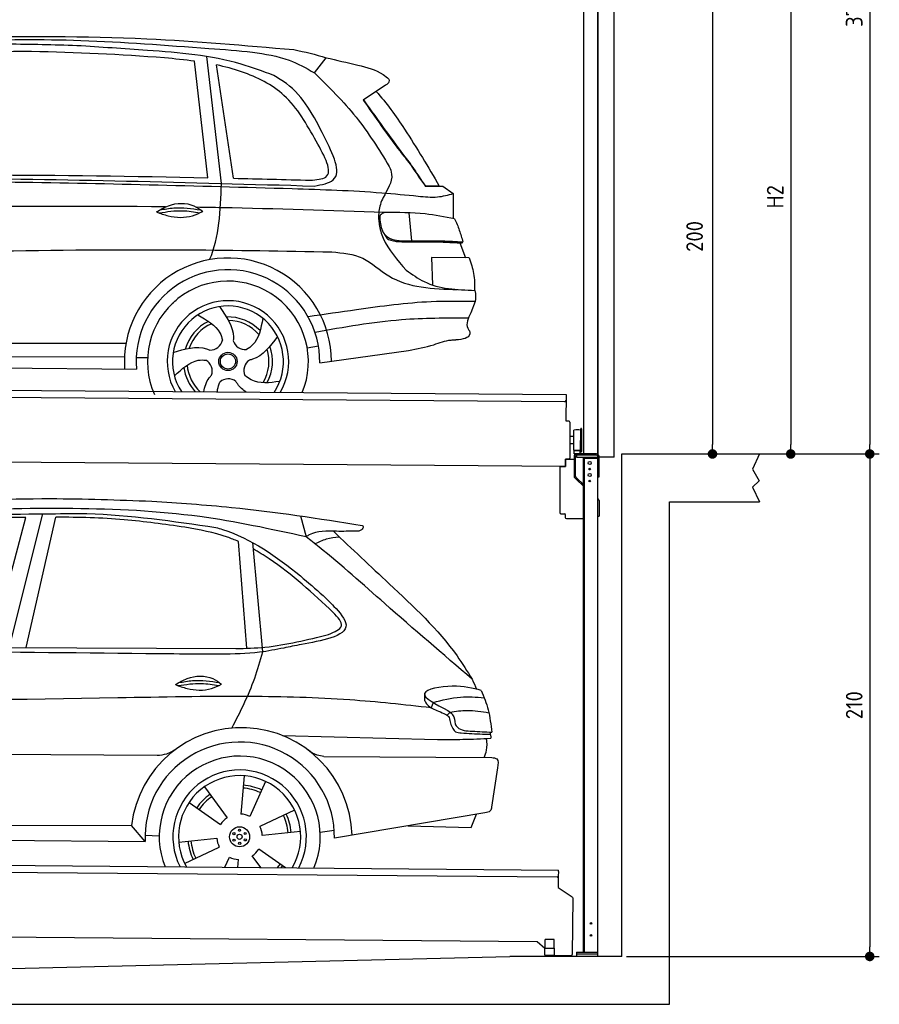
# Model space of a CAD drawing. Header units: millimetres. Extents: x -411 to 6777, y 0 to 6777.
# Tile 5 of 6: x 3183 to 6777, y 0 to 4115. Entities that reach past the tile are written whole.
import ezdxf

# ---------------------------------------------------------------- set-up
doc = ezdxf.new("R2010")
doc.units = ezdxf.units.MM
doc.layers.add('4', color=3, linetype='Continuous')
for name, color, linetype, lineweight in [('AM_0', 7, 'Continuous', 50), ('car', 10, 'Continuous', 25), ('Gebäude', 7, 'Continuous', 25), ('Plattform', 7, 'Continuous', 25), ('Ständer vorne', 7, 'Continuous', 25), ('Tor', 200, 'Continuous', 25)]:
    doc.layers.add(name, color=color, linetype=linetype, lineweight=lineweight)
doc.styles.get("Standard").update_dxf_attribs({"font": 'ISOCP.SHX'})
doc.dimstyles.new('GEN-ISO', dxfattribs={"dimscale": 20, "dimtxt": 3.5, "dimasz": 2, "dimexe": 2, "dimexo": 1, "dimgap": 1.5, "dimtad": 1, "dimdec": 1, "dimlfac": 0.1, "dimdsep": 46, "dimtxsty": 'STANDARD', "dimblk": 'PUNKT', "dimcen": 2, "dimclrd": 256, "dimclre": 256, "dimclrt": 2, "dimadec": 0, "dimazin": 0, "dimtp": 0.1, "dimtm": 0.1, "dimtfac": 0.71, "dimtdec": 1, "dimtmove": 2, "dimatfit": 3, "dimldrblk": 'PUNKT', "dimfxl": 2, "dimtolj": 1, "dimarcsym": 0})

# ---------------------------------------------------------------- blocks, each defined once
blk = doc.blocks.new('PUNKT')
at = {"layer": '4', "color": 0, "linetype": 'ByBlock'}
blk.add_line((-0.5, 0), (-1, 0), dxfattribs=at)
at = {"layer": '4', "color": 0, "linetype": 'ByBlock', "const_width": 0.5}
blk.add_lwpolyline([(-0.25, 0, 1), (0.25, 0, 1)], format="xyb", close=True, dxfattribs=at)
blk = doc.blocks.new('*D68')
at = {"layer": '4', "lineweight": -2, "transparency": 16777216}
for p, q in [((5720, 6000.6), (6776.9, 6000.6)), ((6736.9, 5960.6), (6736.9, 2340)), ((6195.4, 2300), (6776.9, 2300))]:
    blk.add_line(p, q, dxfattribs=at)
at = {"layer": 'Defpoints', "color": 0, "transparency": 16777216}
for p in [(5700, 6000.6), (6175.4, 2300), (6736.9, 2300)]:
    blk.add_point(p, dxfattribs=at)
at = {"layer": '4', "lineweight": -2, "transparency": 16777216, "xscale": 40, "yscale": 40, "zscale": 40}
for p, rotation in [((6736.9, 6000.6), 90), ((6736.9, 2300), 270)]:
    blk.add_blockref('PUNKT', p, dxfattribs=dict(at, rotation=rotation))
at = {"layer": '4', "color": 2, "transparency": 16777216, "insert": (6671.9, 4150.3), "char_height": 70, "attachment_point": 5, "rotation": 90}
blk.add_mtext('370', dxfattribs=at)
blk = doc.blocks.new('*D69')
at = {"layer": '4', "lineweight": -2, "transparency": 16777216}
for p, q in [((6295.4, 2300), (6776.9, 2300)), ((6736.9, 2260), (6736.9, 240)), ((5720, 200), (6776.9, 200))]:
    blk.add_line(p, q, dxfattribs=at)
at = {"layer": 'Defpoints', "color": 0, "transparency": 16777216}
for p in [(6275.4, 2300), (5700, 200), (6736.9, 200)]:
    blk.add_point(p, dxfattribs=at)
at = {"layer": '4', "lineweight": -2, "transparency": 16777216, "xscale": 40, "yscale": 40, "zscale": 40}
for p, rotation in [((6736.9, 2300), 90), ((6736.9, 200), 270)]:
    blk.add_blockref('PUNKT', p, dxfattribs=dict(at, rotation=rotation))
at = {"layer": '4', "color": 2, "transparency": 16777216, "insert": (6671.9, 1250), "char_height": 70, "attachment_point": 5, "rotation": 90}
blk.add_mtext('210', dxfattribs=at)
blk = doc.blocks.new('*D70')
at = {"layer": '4', "lineweight": -2, "transparency": 16777216}
for p, q in [((5920, 4450), (6446.5, 4450)), ((6406.5, 4410), (6406.5, 2340)), ((6295.4, 2300), (6446.5, 2300))]:
    blk.add_line(p, q, dxfattribs=at)
at = {"layer": 'Defpoints', "color": 0, "transparency": 16777216}
for p in [(5900, 4450), (6275.4, 2300), (6406.5, 2300)]:
    blk.add_point(p, dxfattribs=at)
at = {"layer": '4', "lineweight": -2, "transparency": 16777216, "xscale": 40, "yscale": 40, "zscale": 40}
for p, rotation in [((6406.5, 4450), 90), ((6406.5, 2300), 270)]:
    blk.add_blockref('PUNKT', p, dxfattribs=dict(at, rotation=rotation))
at = {"layer": '4', "color": 2, "transparency": 16777216, "insert": (6341.5, 3375), "char_height": 70, "attachment_point": 5, "rotation": 90}
blk.add_mtext('H2', dxfattribs=at)
blk = doc.blocks.new('*D72')
at = {"layer": '4', "lineweight": -2, "transparency": 16777216}
for p, q in [((5457.5, 4300), (6119.3, 4300)), ((6079.3, 4260), (6079.3, 2340)), ((6099.3, 2300), (6119.3, 2300))]:
    blk.add_line(p, q, dxfattribs=at)
at = {"layer": 'Defpoints', "color": 0, "transparency": 16777216}
for p in [(5437.5, 4300), (6079.3, 2300), (6079.3, 2300)]:
    blk.add_point(p, dxfattribs=at)
at = {"layer": '4', "lineweight": -2, "transparency": 16777216, "xscale": 40, "yscale": 40, "zscale": 40}
for p, rotation in [((6079.3, 4300), 90), ((6079.3, 2300), 270)]:
    blk.add_blockref('PUNKT', p, dxfattribs=dict(at, rotation=rotation))
at = {"layer": '4', "color": 2, "transparency": 16777216, "insert": (6004.7, 3209.2), "char_height": 70, "attachment_point": 5, "rotation": 90}
blk.add_mtext('200', dxfattribs=at)
blk = doc.blocks.new('UG Plattfrom Gl550')
at = {"layer": 'Plattform'}
for p, q in [((498.3, 603.8), (5435.1, 560.7)), ((5429.8, 530.7), (503, 573.7)), ((5434.9, 535.7), (5434.5, 488.2)), ((5435, 554.7), (5434.9, 535.7)), ((5435, 554.7), (5435.1, 560.7)), ((5434.5, 488.2), (5492.9, 448.7)), ((5495.1, 444.5), (5493, 208.2)), ((5347, 261.5), (621.4, 302.7)), ((5378.7, 233.7), (5347, 261.5)), ((5379.7, 235.2), (5380.1, 271.2)), ((5418.1, 270.8), (5380.1, 271.2)), ((5417.7, 234.8), (5418.1, 270.8)), ((5378.5, 205.2), (5378.7, 235.2)), ((5378.7, 235.2), (5418.7, 234.8)), ((5418.5, 204.8), (5418.7, 234.8)), ((5378.5, 205.2), (5418.5, 204.8)), ((5488, 203.2), (5414.8, 203.9))]:
    blk.add_line(p, q, dxfattribs=at)
for centre, radius, start, end in [((5429.9, 535.7), 5, 269.5, 359.5), ((5490.1, 444.5), 5, 359.5, 55.9134), ((5425.8, 243.8), 12, 227.6897, 228.0904), ((5488, 208.2), 5, 269.5, 359.5), ((5414.9, 208.9), 5, 232.6301, 269.5)]:
    blk.add_arc(centre, radius, start, end, dxfattribs=at)
blk = doc.blocks.new('Palette EG Gl550')
at = {"layer": 'Plattform'}
for p, q in [((429.5, 2587), (5467.3, 2548)), ((5462.1, 2518), (434.2, 2557)), ((5467.3, 2548), (5466.5, 2438)), ((5466.5, 2438), (5478.5, 2437.9)), ((5483.4, 2432.8), (5482.7, 2342.8)), ((5499.6, 2315.6), (5500.2, 2399.8)), ((5527.5, 2310.5), (5528.3, 2404.5)), ((5532.3, 2404.5), (5531.5, 2310.5)), ((5501.1, 2372.8), (5484.1, 2373)), ((5482.7, 2342.8), (5482.3, 2282.9)), ((5499.8, 2342.7), (5482.7, 2342.8)), ((5525.9, 2315), (5500.9, 2315)), ((5500.9, 2300), (5500.9, 2315)), ((5512.9, 2315), (5500.9, 2315)), ((5500.9, 2300), (5500.9, 2315)), ((5525.9, 2300), (5525.9, 2315)), ((5525.9, 2300), (5525.9, 2315)), ((5465, 2248), (341.7, 2287.7)), ((5465.2, 2278), (5465, 2248)), ((5465.2, 2278), (5477.2, 2277.9)), ((5477.2, 2277.9), (5465.2, 2278)), ((5500.9, 2300), (5525.9, 2300)), ((5525.9, 2300), (5500.9, 2300))]:
    blk.add_line(p, q, dxfattribs=at)
for centre, radius, start, end in [((5462.1, 2523), 5, 268.5823, 358.5607), ((5478.4, 2432.9), 5, 359.556, 89.556), ((5500.6, 2399.8), 0.4, 91.7323, 179.3444), ((5511.7, 2073.6), 326.8, 87.1739, 91.9438), ((5527.8, 2400.4), 0.4, 266.9623, 359.3444), ((5530.3, 2404.5), 2, 359.3444, 179.3444), ((5500, 2315.6), 0.4, 179.3444, 266.9565), ((5519.7, 3199.4), 884.4, 268.7196, 270.4008), ((5491.8, 3403.4), 1088.9, 271.795, 271.861), ((5527.2, 2314.6), 0.4, 359.556, 91.938), ((5529.5, 2310.5), 2, 179.3444, 359.3444), ((5477.3, 2282.9), 5, 269.556, 359.556)]:
    blk.add_arc(centre, radius, start, end, dxfattribs=at)
blk = doc.blocks.new('Car_UG')
at = {"layer": 'car'}
for p, q in [((3049.2, 1522.4), (3188.4, 2067.2)), ((3119.4, 1502.8), (3258.9, 2083.2)), ((3195.1, 1523.2), (3313.9, 2069.2)), ((4335.9, 2084.9), (4360.6, 1997.9)), ((4117.6, 1529.9), (4077.5, 1975.5)), ((4183.9, 1515.6), (4137.4, 1971.2)), ((2018.2, 1516.7), (4071.9, 1528)), ((4898.3, 1310.6), (4890.6, 1288.6)), ((4969.6, 1271), (4957.5, 1258.2)), ((4270.6, 1166.3), (4917.8, 1157)), ((1740.1, 1072.2), (3746.7, 1078.5)), ((4444, 1080.7), (5146, 1082.9)), ((5170.6, 1040), (5147.6, 876.4)), ((4111.2, 996.4), (4099.2, 836.6)), ((3946.4, 949.2), (4041.9, 820.4)), ((4200.6, 974.2), (4136.9, 827.1)), ((3882.4, 882.9), (4014.8, 792.6)), ((4324, 855.1), (4179.5, 785.6)), ((5119.5, 852.3), (4491.4, 739.8)), ((5062.9, 790.2), (5084.5, 846)), ((1832.9, 770.4), (3642.9, 784.6)), ((3701, 717.8), (3642.9, 784.6)), ((4799.7, 795), (5062.9, 790.2)), ((3700.2, 744), (3759.2, 742.7)), ((4349.4, 766.5), (4190.1, 748.2)), ((4431.8, 763.6), (4490.2, 772.9)), ((1770.2, 716.1), (3701, 717.8)), ((3840.9, 716.5), (4000.2, 734.8)), ((3866.3, 628), (4010.8, 697.5)), ((4184.6, 613.8), (4148.4, 662.6)), ((4287.7, 613.9), (4175.5, 690.5)), ((4035.1, 613.6), (4053.4, 655.9)), ((4088.6, 613.6), (4091.1, 646.4))]:
    blk.add_line(p, q, dxfattribs=at)
for centre, radius in [((4095.2, 741.5), 41.9), ((4071.2, 754.5), 4.46), ((4095.1, 741.5), 10.7), ((4094.4, 768.7), 4.46), ((4118.3, 755.7), 4.46), ((4072, 727.3), 4.46), ((4095.9, 714.3), 4.46), ((4119, 728.6), 4.46)]:
    blk.add_circle(centre, radius, dxfattribs=at)
for centre, radius, start, end in [((4102.8, 735.3), 462.5, 2.1852, 173.8782), ((4095.8, 741.9), 395.6, 359.6869, 183.4999), ((4095.8, 741.9), 336.7, 337.6776, 202.4775), ((4095.2, 741.5), 279.1, 332.8088, 207.3462), ((4095.2, 741.5), 255.4, 330.0358, 210.1193), ((4095.2, 741.5), 216.3, 65.4485, 86.5251), ((4095.2, 741.5), 216.3, 125.4485, 146.5251), ((4095.1, 741.5), 204, 125.3726, 146.5671), ((4095.1, 741.5), 204, 65.3726, 86.5671), ((4095.2, 741.5), 95.2, 64.034, 87.5844), ((4095.1, 741.5), 204, 5.3726, 26.5671), ((4095.1, 741.5), 216.3, 5.4485, 26.5251), ((4095.2, 741.5), 95.2, 124.034, 147.5844), ((4095.1, 741.5), 95.2, 4.034, 27.5844), ((4095.1, 741.5), 216.3, 185.4485, 206.5251), ((4095.1, 741.5), 204, 185.3726, 206.5671), ((4095.1, 741.5), 95.2, 184.034, 207.5844), ((4095.1, 741.5), 95.2, 304.034, 327.5844), ((4095.1, 741.5), 95.2, 244.034, 267.5844), ((4095.1, 741.5), 204, 321.2555, 326.5671), ((4095.1, 741.5), 216.3, 323.8482, 326.5251)]:
    blk.add_arc(centre, radius, start, end, dxfattribs=at)
for points, knots in [([(2673.6, 2101.7), (2688.3, 2103.8), (2892.1, 2133.3), (3240, 2153.3), (3572.3, 2144.1), (3713.5, 2140.2)], [0, 0, 0, 0, 44.363443, 617.827051, 1041.677324, 1041.677324, 1041.677324, 1041.677324]), ([(3713.5, 2140.2), (3824.9, 2134), (4119.8, 2117.7), (4412.2, 2074.8), (4594.1, 2048)], [0, 0, 0, 0, 334.596694, 885.796742, 885.796742, 885.796742, 885.796742]), ([(4360.6, 1997.9), (4212.5, 2028.4), (3890.5, 2094.7), (3371.9, 2112.1), (2931.5, 2097.6), (2671.4, 2060.7), (2598.4, 2050.4)], [0, 0, 0, 0, 452.969864, 984.660554, 1551.463157, 1772.575196, 1772.575196, 1772.575196, 1772.575196]), ([(3188.4, 2067.2), (3174.9, 2066.9), (3075.5, 2064.8), (2904.7, 2061.4), (2749, 2038.7), (2678.4, 2028.4)], [666.326512, 666.326512, 666.326512, 666.326512, 706.624571, 964.215873, 1178.205668, 1178.205668, 1178.205668, 1178.205668]), ([(2694.7, 2041.5), (2699.6, 2042.3), (2889.8, 2073.3), (3138.1, 2082), (3380.2, 2085), (3434.7, 2085.7)], [0, 0, 0, 0, 14.958905, 578.066478, 741.647169, 741.647169, 741.647169, 741.647169]), ([(3853, 2032.7), (3768.5, 2043.9), (3589.5, 2067.6), (3409.2, 2070), (3313.9, 2069.2)], [0, 0, 0, 0, 255.50817, 540.950796, 540.950796, 540.950796, 540.950796]), ([(3434.7, 2085.7), (3437.6, 2085.6), (3621.2, 2082.5), (3803.6, 2057.8), (3983, 2033.5)], [0, 0, 0, 0, 8.707457, 550.797583, 550.797583, 550.797583, 550.797583]), ([(4077.5, 1975.5), (4062.4, 1982), (3990.2, 2009.7), (3913.4, 2022.6), (3853, 2032.7)], [496.692868, 496.692868, 496.692868, 496.692868, 546.059875, 728.869941, 728.869941, 728.869941, 728.869941]), ([(3983, 2033.5), (3992.1, 2030.8), (4122.8, 1993.1), (4274.9, 1889.8), (4402.4, 1780.6), (4434, 1753.4)], [0, 0, 0, 0, 28.300877, 407.953602, 533.273686, 533.273686, 533.273686, 533.273686]), ([(4567.3, 2023.6), (4540.9, 2022.8), (4476.9, 2020.7), (4400.8, 2025.5), (4365, 2000.8), (4360.6, 1997.9)], [0, 0, 0, 0, 80.522652, 194.664465, 210.337598, 210.337598, 210.337598, 210.337598]), ([(4474.2, 2022.3), (4552.5, 1949.8), (4731.7, 1783.9), (4944.6, 1591.7), (5039.9, 1442.6), (5060.7, 1410)], [0, 0, 0, 0, 320.576675, 734.270248, 850.262502, 850.262502, 850.262502, 850.262502]), ([(4594.1, 2048), (4595.8, 2046.4), (4601.5, 2041.3), (4590, 2023.4), (4576.1, 2023.5), (4567.3, 2023.6)], [0, 0, 0, 0, 6.503563, 21.332115, 46.748977, 46.748977, 46.748977, 46.748977]), ([(5060.7, 1410), (4937.4, 1513.5), (4721.5, 1694.6), (4492.8, 1896.3), (4378.8, 1983.9), (4360.6, 1997.9)], [0, 0, 0, 0, 483.056147, 845.367922, 914.230443, 914.230443, 914.230443, 914.230443]), ([(4397.3, 1969.6), (4413.3, 1977.2), (4445.4, 1992.5), (4480.7, 1997.3), (4498.4, 1999.8)], [0, 0, 0, 0, 52.794285, 106.128892, 106.128892, 106.128892, 106.128892]), ([(4477.3, 1683.1), (4391, 1761.8), (4285.5, 1857.9), (4162.9, 1932.5), (4140.1, 1944.9)], [0, 0, 0, 0, 349.622047, 427.224064, 427.224064, 427.224064, 427.224064]), ([(4434, 1753.4), (4448.8, 1739.2), (4484.5, 1704.7), (4586.9, 1590.1), (4379.5, 1555.8), (4295.1, 1537.1), (4272.3, 1532)], [0, 0, 0, 0, 64.508303, 155.959603, 359.557587, 434.696523, 434.696523, 434.696523, 434.696523]), ([(4458.1, 1590.9), (4483.4, 1601.3), (4534.4, 1622.3), (4496.5, 1662.7), (4477.3, 1683.1)], [0, 0, 0, 0, 64.897781, 131.027998, 131.027998, 131.027998, 131.027998]), ([(4071.9, 1528), (4112.5, 1529.5), (4243.4, 1534.4), (4370.4, 1567.8), (4458.1, 1590.9)], [0, 0, 0, 0, 121.545303, 392.179354, 392.179354, 392.179354, 392.179354]), ([(4272.3, 1532), (4238.6, 1525.2), (4151.2, 1507.4), (3996.6, 1502.9), (3876.9, 1502.8), (3811.9, 1502.7)], [0, 0, 0, 0, 103.03135, 267.243941, 462.405232, 462.405232, 462.405232, 462.405232]), ([(4058.7, 1195.7), (4092.8, 1264.2), (4144, 1367.4), (4173.9, 1478.4), (4183.9, 1515.6)], [0, 0, 0, 0, 228.776239, 344.156953, 344.156953, 344.156953, 344.156953]), ([(3820.1, 1374.7), (3836.1, 1384.5), (3882.2, 1412.9), (3960.6, 1416.3), (4001.7, 1386.9), (4013.7, 1378.2)], [0, 0, 0, 0, 56.386158, 162.852709, 206.792536, 206.792536, 206.792536, 206.792536]), ([(3820.1, 1374.7), (3836.1, 1368.8), (3884.3, 1351.8), (3955.1, 1349.6), (3999.8, 1371.4), (4013.7, 1378.2)], [5.208578, 5.208578, 5.208578, 5.208578, 44.198582, 121.455021, 156.55166, 156.55166, 156.55166, 156.55166]), ([(3831.8, 1370.5), (3864.2, 1375.9), (3920.8, 1385.4), (3977.2, 1376.6), (4001.3, 1372.3)], [0, 0, 0, 0, 73.878693, 129.282646, 129.282646, 129.282646, 129.282646]), ([(3833.7, 1383), (3853.2, 1386.9), (3909.6, 1397.4), (3966.9, 1390.2), (4004.3, 1384.9)], [7.57653, 7.57653, 7.57653, 7.57653, 52.544532, 137.659237, 137.659237, 137.659237, 137.659237]), ([(5099.2, 1362.9), (5063.2, 1372.1), (4992.3, 1390.4), (4805.8, 1355.3), (4908.8, 1303.6), (4960.9, 1277.5)], [0, 0, 0, 0, 123.107987, 242.156921, 363.520645, 363.520645, 363.520645, 363.520645]), ([(5099.2, 1362.9), (5110.2, 1336.4), (5133.4, 1280.6), (5140.7, 1220.6), (5144.6, 1189)], [0, 0, 0, 0, 85.533017, 180.427109, 180.427109, 180.427109, 180.427109]), ([(4890.6, 1288.6), (4777.2, 1299.9), (4524.7, 1325.1), (4086.9, 1331.2), (2954.4, 1298.1), (1961.1, 1279.8), (1151.4, 1264.8)], [0, 0, 0, 0, 341.879851, 760.963773, 1312.001547, 3741.308129, 3741.308129, 3741.308129, 3741.308129]), ([(4862.9, 1319.5), (4865.2, 1314.5), (4874.7, 1293.5), (4909.3, 1280.6), (4934.5, 1269.4), (4944.4, 1265)], [0, 0, 0, 0, 16.389871, 67.796127, 100.528992, 100.528992, 100.528992, 100.528992]), ([(4898.3, 1310.6), (4936.2, 1321), (5006.1, 1340.2), (5078.4, 1335.2), (5111.5, 1332.8)], [0, 0, 0, 0, 116.874908, 215.743745, 215.743745, 215.743745, 215.743745]), ([(4960.9, 1277.5), (4968.3, 1272.2), (4986.9, 1258.9), (4989.7, 1235.6), (4991.3, 1221.5)], [0, 0, 0, 0, 26.318616, 66.284673, 66.284673, 66.284673, 66.284673]), ([(4969.6, 1271), (4993.5, 1274.9), (5047.4, 1283.8), (5101.5, 1275.3), (5131.6, 1270.6)], [0, 0, 0, 0, 72.240439, 162.98683, 162.98683, 162.98683, 162.98683]), ([(4944.4, 1265), (4951.5, 1261.9), (4966.4, 1255.3), (4968.7, 1239.1), (4969.9, 1230.6)], [0, 0, 0, 0, 21.842303, 45.682515, 45.682515, 45.682515, 45.682515]), ([(4969.9, 1230.6), (4971.3, 1226.9), (4976.6, 1212.2), (4987.9, 1187), (5008.8, 1185.3), (5017.3, 1184.6)], [0, 0, 0, 0, 11.944086, 47.503692, 71.615823, 71.615823, 71.615823, 71.615823]), ([(4991.3, 1221.5), (4994.4, 1216.8), (5009.2, 1193.9), (5071.6, 1192.8), (5118.3, 1190.3), (5144.6, 1189)], [0, 0, 0, 0, 16.485849, 80.052138, 161.961551, 161.961551, 161.961551, 161.961551]), ([(4917.8, 1157), (4953.4, 1157.1), (5028, 1157.2), (5102.4, 1161.4), (5141.4, 1163.6)], [0, 0, 0, 0, 106.769841, 223.734473, 223.734473, 223.734473, 223.734473]), ([(5017.3, 1184.6), (5047, 1183.3), (5087.6, 1181.6), (5128.2, 1180.5), (5139.1, 1180.2)], [0, 0, 0, 0, 89.235627, 121.835134, 121.835134, 121.835134, 121.835134]), ([(5113.8, 1082.8), (5117.8, 1092.8), (5128.1, 1118.3), (5125.3, 1145.8), (5123.5, 1162.6)], [0, 0, 0, 0, 32.021295, 81.392264, 81.392264, 81.392264, 81.392264]), ([(3746.7, 1078.5), (3760.6, 1080), (3792.1, 1083.3), (3818.5, 1101.2), (3833.3, 1111.2)], [0, 0, 0, 0, 41.31295, 93.783848, 93.783848, 93.783848, 93.783848]), ([(4444, 1080.7), (4434.2, 1081.8), (4410.6, 1084.4), (4390.9, 1098), (4379.4, 1105.9)], [0, 0, 0, 0, 29.123879, 70.238093, 70.238093, 70.238093, 70.238093]), ([(5146, 1082.9), (5154, 1082.2), (5176.2, 1080.2), (5172.8, 1055.8), (5170.6, 1040)], [0, 0, 0, 0, 21.151799, 59.232385, 59.232385, 59.232385, 59.232385]), ([(5147.6, 876.4), (5146.4, 870.2), (5143.5, 855.6), (5128.3, 853.5), (5119.5, 852.3)], [0, 0, 0, 0, 17.391955, 40.853649, 40.853649, 40.853649, 40.853649])]:
    blk.add_open_spline(points, degree=3, knots=knots, dxfattribs=at)
for points in [[(3811.9, 1502.7), (3190.9, 1502.8), (2569.9, 1502.9), (1948.9, 1503)], [(5060.7, 1410), (5067, 1396), (5073.2, 1382), (5079.3, 1367.9)], [(4862.1, 1344.7), (4862.4, 1336.3), (4862.6, 1327.9), (4862.9, 1319.5)], [(5137.6, 1189.4), (5139.1, 1180.8), (5140.3, 1172.2), (5141.4, 1163.6)]]:
    blk.add_open_spline(points, degree=3, dxfattribs=at)
blk = doc.blocks.new('Car_EG')
at = {"layer": 'car'}
for p, q in [((3999.8, 3462), (3934.3, 3991.9)), ((3942.6, 3485.3), (3883.6, 3971.9)), ((4049.9, 3483.7), (3975.3, 3956.9)), ((4384.7, 3927.1), (4433.5, 3990.6)), ((4682.5, 3878.1), (4589.5, 3814.8)), ((4852.1, 3457.4), (4910.5, 3457.7)), ((4855, 3458.2), (4890, 3458.3)), ((4890, 3458.3), (4910.1, 3458.3)), ((4910.5, 3457.7), (4925, 3458.1)), ((4925, 3458.1), (4969.4, 3427.2)), ((4969.4, 3427.2), (4969.4, 3323.1)), ((4783.5, 3345.1), (4795.8, 3228.1)), ((4998.4, 3221.3), (5022.8, 3158.4)), ((5037.6, 3158.3), (4879.8, 3159.6)), ((4879.8, 3159.6), (4885.1, 3044.3)), ((5064.2, 2976.3), (5046.1, 2928.9)), ((1740.5, 2779.3), (3605.8, 2790.6)), ((4363.7, 2777.2), (4410.5, 2786.1)), ((4416.7, 2715.6), (4787.5, 2770.1)), ((1741.7, 2725.9), (3599.8, 2733.6)), ((3648.9, 2732.1), (3696.6, 2731.5)), ((1693, 2686), (3650.2, 2682.3))]:
    blk.add_line(p, q, dxfattribs=at)
for radius in [38.2, 31.6]:
    blk.add_circle((4032.7, 2718), radius, dxfattribs=at)
for centre, radius, start, end in [((4032.7, 2717.4), 433.1, 0.713, 184.6115), ((4032.7, 2717.4), 384, 359.7282, 185.2384), ((4032.7, 2717.4), 336.4, 337.7995, 204.4935), ((4032.7, 2718), 254, 329.8221, 210.1779), ((4032.7, 2718), 231.9, 326.5904, 213.4096), ((4032.7, 2718), 186.2, 116.2626, 164.3912), ((4032.7, 2718), 186.2, 44.2633, 92.4011), ((4032.7, 2718), 171.5, 41.5902, 89.736), ((4032.7, 2718), 171.5, 113.5905, 161.7257), ((3957.6, 2817.5), 52.3, 268.6722, 348.431), ((4104.1, 2820.1), 52.3, 196.6722, 276.431), ((4032.7, 2718), 171.5, 329.577, 17.7302), ((4032.7, 2718), 186.2, 332.2513, 20.3964), ((3914.9, 2677.3), 52.3, 340.6722, 60.431), ((4151.9, 2681.6), 52.3, 124.6722, 204.431), ((4032.7, 2718), 186.2, 188.2502, 223.2875), ((4032.7, 2718), 171.5, 185.5775, 228.1156), ((4035, 2593.3), 52.3, 52.6722, 132.431)]:
    blk.add_arc(centre, radius, start, end, dxfattribs=at)
for points, knots in [([(2900.7, 4066.6), (3161.9, 4070.3), (3628.3, 4076.8), (4093.2, 4039.6), (4297.8, 4023.3)], [0, 0, 0, 0, 783.131876, 1398.451598, 1398.451598, 1398.451598, 1398.451598]), ([(3391.1, 4032.7), (3294.5, 4035.1), (3064.1, 4040.8), (2759.8, 4021.2), (2552.3, 4005.9), (2478.2, 4000.4)], [0, 0, 0, 0, 289.925788, 691.034976, 914.075582, 914.075582, 914.075582, 914.075582]), ([(2526.1, 4023.5), (2656.1, 4033.3), (2949.1, 4055.4), (3422.1, 4061.7), (3824, 4033.3), (4067.8, 4017.8), (4125.5, 4011)], [0, 0, 0, 0, 391.04113, 881.651907, 1416.366113, 1602.404452, 1602.404452, 1602.404452, 1602.404452]), ([(3883.6, 3971.9), (3841.9, 3977.3), (3614.6, 3997.6), (3386.9, 4003), (3201.3, 4007.3)], [637.56261, 637.56261, 637.56261, 637.56261, 763.549902, 1320.810124, 1320.810124, 1320.810124, 1320.810124]), ([(4214.9, 3914.6), (4169.6, 3931.3), (4000.1, 3993.8), (3718.7, 4014.5), (3489.1, 4027.3), (3391.1, 4032.7)], [0, 0, 0, 0, 144.38685, 540.679923, 835.691207, 835.691207, 835.691207, 835.691207]), ([(4125.5, 4011), (4177.8, 4003.9), (4269.5, 3991.4), (4350, 3946.5), (4384.7, 3927.1)], [0, 0, 0, 0, 156.409573, 274.497028, 274.497028, 274.497028, 274.497028]), ([(4394.4, 3641.5), (4355, 3710.9), (4281.5, 3840.5), (4111.5, 3923.5), (4010.6, 3949.6), (3975.3, 3956.9)], [0, 0, 0, 0, 233.684399, 436.644927, 544.706034, 544.706034, 544.706034, 544.706034]), ([(4433.5, 3990.6), (4477.2, 3980.7), (4557.4, 3962.6), (4651.8, 3941.1), (4688.3, 3909.7), (4696.1, 3903)], [0, 0, 0, 0, 135.791183, 248.765766, 279.520552, 279.520552, 279.520552, 279.520552]), ([(4427.7, 3661.6), (4384.2, 3745.2), (4330.6, 3848.2), (4233.2, 3904.1), (4214.9, 3914.6)], [0, 0, 0, 0, 271.559773, 334.41549, 334.41549, 334.41549, 334.41549]), ([(4384.7, 3927.1), (4445.9, 3868.1), (4567.1, 3751.3), (4656.6, 3608.9), (4700.9, 3538.4)], [0, 0, 0, 0, 254.089873, 502.76226, 502.76226, 502.76226, 502.76226]), ([(4696.1, 3903), (4696.9, 3899.2), (4698.9, 3888.4), (4689, 3882.1), (4682.5, 3878.1)], [0, 0, 0, 0, 10.855432, 30.979101, 30.979101, 30.979101, 30.979101]), ([(4643.4, 3851.5), (4687.4, 3803.9), (4783, 3670.3), (4864.1, 3536.7), (4910.5, 3457.7)], [395.653943, 395.653943, 395.653943, 395.653943, 587.122502, 864.540302, 864.540302, 864.540302, 864.540302]), ([(4589.5, 3814.8), (4640.4, 3743.2), (4704.5, 3653.1), (4773.6, 3566.8), (4787.8, 3549)], [0, 0, 0, 0, 263.425265, 331.664547, 331.664547, 331.664547, 331.664547]), ([(4591, 3815.8), (4622.7, 3772), (4680.2, 3692.4), (4739.2, 3614), (4765.7, 3578.8)], [0, 0, 0, 0, 162.25725, 294.477825, 294.477825, 294.477825, 294.477825]), ([(4370.7, 3478.3), (4396.3, 3480.3), (4482.3, 3486.9), (4430.6, 3577.8), (4394.4, 3641.5)], [0, 0, 0, 0, 66.110822, 221.440769, 221.440769, 221.440769, 221.440769]), ([(4388.1, 3454.1), (4419.3, 3460.1), (4520.1, 3479.5), (4465.4, 3587.2), (4427.7, 3661.6)], [0, 0, 0, 0, 83.009931, 268.207531, 268.207531, 268.207531, 268.207531]), ([(4765.7, 3578.8), (4773.3, 3570), (4783.5, 3558.2), (4792.1, 3545.3), (4794.2, 3542)], [0, 0, 0, 0, 34.815048, 46.557672, 46.557672, 46.557672, 46.557672]), ([(4787.8, 3549), (4798.4, 3533.3), (4819.3, 3502.4), (4841.2, 3472.2), (4852.1, 3457.4)], [0, 0, 0, 0, 56.812879, 111.923736, 111.923736, 111.923736, 111.923736]), ([(4700.9, 3538.4), (4705.3, 3527.5), (4722.9, 3483.5), (4678.8, 3421.7), (4656.9, 3359.9), (4657.9, 3328.7), (4658.2, 3317.6)], [0, 0, 0, 0, 34.097953, 138.175108, 197.887596, 230.983362, 230.983362, 230.983362, 230.983362]), ([(1828.7, 3450), (2122.7, 3454.9), (2546.2, 3461.9), (3368.5, 3462), (3896.6, 3450.9), (4295.2, 3442.6)], [0, 0, 0, 0, 882.102268, 1270.770708, 2466.750946, 2466.750946, 2466.750946, 2466.750946]), ([(1832.4, 3461.3), (2161, 3467.2), (3012.9, 3482.6), (3864.8, 3465), (4388.1, 3454.1)], [0, 0, 0, 0, 985.739727, 2555.887054, 2555.887054, 2555.887054, 2555.887054]), ([(4836.1, 3481), (4841.1, 3474.2), (4846.3, 3467), (4851.5, 3459.8), (4852.4, 3458.4), (4853.8, 3458.3), (4855, 3458.2)], [0, 0, 0, 0, 25.300776, 26.442713, 27.003963, 30.176579, 30.176579, 30.176579, 30.176579]), ([(4295.2, 3442.6), (4420.4, 3439.7), (4596.5, 3435.6), (4772, 3419.9), (4822.8, 3415.3)], [0, 0, 0, 0, 375.490289, 528.429148, 528.429148, 528.429148, 528.429148]), ([(4822.8, 3415.3), (4849.8, 3412.6), (4899.5, 3407.6), (4947.5, 3421), (4969.4, 3427.2)], [0, 0, 0, 0, 80.452469, 148.273091, 148.273091, 148.273091, 148.273091]), ([(3729.1, 3340.6), (3745.1, 3350.4), (3791.3, 3378.8), (3869.7, 3382.2), (3910.8, 3352.8), (3922.8, 3344.2)], [0, 0, 0, 0, 56.386158, 162.852709, 206.792536, 206.792536, 206.792536, 206.792536]), ([(3729.1, 3340.6), (3745.2, 3334.7), (3793.3, 3317.7), (3864.2, 3315.5), (3908.8, 3337.3), (3922.8, 3344.2)], [5.208578, 5.208578, 5.208578, 5.208578, 44.198582, 121.455021, 156.55166, 156.55166, 156.55166, 156.55166]), ([(3740.8, 3336.4), (3773.2, 3341.8), (3829.8, 3351.3), (3886.2, 3342.5), (3910.4, 3338.2)], [0, 0, 0, 0, 73.878693, 129.282646, 129.282646, 129.282646, 129.282646]), ([(3742.7, 3348.9), (3762.2, 3352.8), (3818.6, 3363.3), (3875.9, 3356.1), (3913.4, 3350.8)], [7.57653, 7.57653, 7.57653, 7.57653, 52.544532, 137.659237, 137.659237, 137.659237, 137.659237]), ([(4682.3, 3346), (4455.7, 3351.6), (4194.1, 3358.1), (3932.4, 3360.9), (3897.3, 3361.2)], [0, 0, 0, 0, 679.940772, 785.142685, 785.142685, 785.142685, 785.142685]), ([(4682.3, 3346), (4675.1, 3342.7), (4661.3, 3336.5), (4662.7, 3321.7), (4663.3, 3314.6)], [0, 0, 0, 0, 21.276303, 40.575349, 40.575349, 40.575349, 40.575349]), ([(4975.7, 3322), (4934.9, 3329.3), (4837.9, 3346.6), (4739.3, 3346.2), (4682.3, 3346)], [0, 0, 0, 0, 124.191927, 294.878966, 294.878966, 294.878966, 294.878966]), ([(4658.2, 3317.6), (4658.9, 3310.4), (4661.4, 3283.3), (4686.4, 3203.3), (4737.7, 3146.9), (4775.3, 3105.4)], [0, 0, 0, 0, 21.786395, 81.634094, 246.747403, 246.747403, 246.747403, 246.747403]), ([(4663.3, 3314.6), (4666.3, 3293.1), (4670.6, 3262.1), (4707, 3234), (4749.8, 3227), (4783.1, 3227.8), (4802.2, 3228.3)], [0, 0, 0, 0, 61.688141, 88.915796, 131.377114, 188.888446, 188.888446, 188.888446, 188.888446]), ([(4975.7, 3322), (4982.8, 3306.1), (4996.8, 3274.7), (5006.2, 3241.6), (5010.9, 3225.2)], [0, 0, 0, 0, 52.081574, 103.113227, 103.113227, 103.113227, 103.113227]), ([(4682.1, 3255.8), (4686.1, 3248.4), (4693.5, 3234.8), (4712.8, 3228.8), (4729.1, 3225.4), (4744.2, 3224.7), (4754.9, 3224.3), (4759.8, 3224.1)], [0, 0, 0, 0, 24.299806, 44.374389, 57.433548, 74.613131, 89.537932, 89.537932, 89.537932, 89.537932]), ([(4759.8, 3224.1), (4784.1, 3224.2), (4833.7, 3224.3), (4896.6, 3225.1), (4946.6, 3223.3), (4971.1, 3222.5), (4982.4, 3222.1)], [0, 0, 0, 0, 72.676028, 148.847009, 188.713602, 222.633888, 222.633888, 222.633888, 222.633888]), ([(4802.2, 3228.3), (4842.8, 3229.1), (4912.4, 3230.4), (4981.9, 3226.7), (5010.9, 3225.2)], [0, 0, 0, 0, 121.811128, 208.751004, 208.751004, 208.751004, 208.751004]), ([(4982.4, 3222.1), (4986, 3222), (4993.1, 3221.6), (5000.2, 3221.2), (5003.8, 3221)], [0, 0, 0, 0, 10.705348, 21.344027, 21.344027, 21.344027, 21.344027]), ([(5003.8, 3221), (5005.5, 3221), (5008.8, 3220.9), (5010.2, 3223.8), (5010.9, 3225.2)], [0, 0, 0, 0, 4.798676, 8.977894, 8.977894, 8.977894, 8.977894]), ([(1466.3, 3118.1), (1709.7, 3127.3), (2507.6, 3156.9), (3506.8, 3189.1), (4262.6, 3181.5), (4463.6, 3179.4)], [651.356687, 651.356687, 651.356687, 651.356687, 1382.168851, 3046.715693, 3649.598352, 3649.598352, 3649.598352, 3649.598352]), ([(4463.6, 3179.4), (4508.7, 3175.6), (4598.7, 3167.9), (4739.2, 3031.5), (4887.5, 3028.4), (4990, 3026.3)], [0, 0, 0, 0, 132.089839, 263.241357, 556.137776, 556.137776, 556.137776, 556.137776]), ([(5037.6, 3158.3), (5045.3, 3136.9), (5061.1, 3093.3), (5061.5, 3046.8), (5061.7, 3023.1)], [0, 0, 0, 0, 67.622491, 138.154699, 138.154699, 138.154699, 138.154699]), ([(4775.3, 3105.4), (4799.8, 3088), (4883.3, 3028.5), (4988.2, 3025.3), (5062.3, 3023.1)], [0, 0, 0, 0, 89.012732, 303.591941, 303.591941, 303.591941, 303.591941]), ([(5064.2, 2976.3), (5002.8, 2976.7), (4836.8, 2977.7), (4604.5, 2943.5), (4433.9, 2917.5), (4366.5, 2907.2)], [0, 0, 0, 0, 184.056968, 497.583163, 702.083529, 702.083529, 702.083529, 702.083529]), ([(3995.6, 2946.9), (4025.2, 2905.5), (4057.8, 2859.8), (4054.6, 2809.8), (4054, 2805.1)], [0, 0, 0, 0, 140.862207, 155.3883, 155.3883, 155.3883, 155.3883]), ([(5046.1, 2928.9), (5035.6, 2906), (5023.1, 2878.8), (5038.8, 2857.1), (5041.3, 2853.6)], [0, 0, 0, 0, 65.64359, 78.298126, 78.298126, 78.298126, 78.298126]), ([(3904.9, 2911.5), (3942.6, 2890.8), (3990.9, 2864.3), (4006.4, 2817.7), (4008.9, 2806.9)], [0, 0, 0, 0, 119.179133, 152.627431, 152.627431, 152.627431, 152.627431]), ([(4177.3, 2899.3), (4169.3, 2857), (4159, 2802.9), (4119.5, 2773.8), (4110, 2768.1)], [0, 0, 0, 0, 119.179133, 152.546972, 152.546972, 152.546972, 152.546972]), ([(5036.7, 2907.2), (4943.3, 2906.2), (4727.8, 2903.9), (4515.9, 2865.1), (4396, 2841.8)], [0, 0, 0, 0, 279.844829, 645.252119, 645.252119, 645.252119, 645.252119]), ([(5041.3, 2853.6), (5042.1, 2849.2), (5046.5, 2822.8), (5013, 2818.6), (4985.1, 2815.1)], [0, 0, 0, 0, 12.782787, 75.656378, 75.656378, 75.656378, 75.656378]), ([(4239, 2824), (4208.7, 2783.1), (4175.4, 2737.9), (4126.8, 2725.5), (4122.1, 2724.6)], [0, 0, 0, 0, 140.862207, 155.444261, 155.444261, 155.444261, 155.444261]), ([(4787.6, 2770.1), (4823, 2776.8), (4882.7, 2788), (4946.5, 2815.5), (4978.3, 2815.2), (4985.1, 2815.1)], [0, 0, 0, 0, 108.214368, 182.603927, 203.112583, 203.112583, 203.112583, 203.112583]), ([(3803.5, 2753.4), (3852, 2768.8), (3905.5, 2785.7), (3952.1, 2767.2), (3956.4, 2765.2)], [0, 0, 0, 0, 140.862207, 155.442461, 155.442461, 155.442461, 155.442461]), ([(3809.1, 2656.2), (3840.4, 2685.7), (3880.6, 2723.5), (3929.7, 2723.8), (3940.7, 2722.8)], [0, 0, 0, 0, 119.179133, 152.616634, 152.616634, 152.616634, 152.616634]), ([(3932.7, 2590.3), (3936.4, 2612), (3944.5, 2636.7), (3961, 2656.6), (3964.3, 2660.1)], [75.258677, 75.258677, 75.258677, 75.258677, 140.862207, 155.531654, 155.531654, 155.531654, 155.531654]), ([(4111.1, 2590.3), (4096.6, 2599.1), (4080.3, 2612.8), (4068.9, 2630.8), (4066.6, 2635)], [89.202761, 89.202761, 89.202761, 89.202761, 140.862207, 155.53262, 155.53262, 155.53262, 155.53262]), ([(4249.8, 2636.5), (4207.4, 2630.1), (4153.6, 2622.1), (4112.9, 2653.3), (4104.3, 2660)], [0, 0, 0, 0, 119.179133, 151.2485, 151.2485, 151.2485, 151.2485]), ([(3989.4, 2590.3), (3989.6, 2593.9), (3991.1, 2607.8), (3996, 2621.7), (3999.7, 2631.9)], [107.857422, 107.857422, 107.857422, 107.857422, 119.179133, 151.284708, 151.284708, 151.284708, 151.284708])]:
    blk.add_open_spline(points, degree=3, knots=knots, dxfattribs=at)
for points in [[(3201.3, 4007.3), (3161.2, 4006.6), (3121.1, 4005.8), (3081, 4004.9)], [(4297.8, 4023.3), (4343.8, 4013.9), (4389.9, 4004.6), (4433.5, 3990.6)], [(4794.2, 3542), (4808.2, 3521.7), (4822.2, 3501.4), (4836.1, 3481)], [(3011.6, 3489.7), (3321.9, 3491.5), (3632.3, 3489.6), (3942.6, 3485.3)], [(3952.6, 3143.1), (3993.4, 3236.5), (3996.6, 3349.2), (3999.8, 3462)], [(4049.9, 3483.7), (4156.8, 3482.1), (4263.7, 3480.2), (4370.7, 3478.3)], [(3767.1, 3362), (3451.6, 3363.3), (3136, 3359.5), (2820.5, 3352.2)], [(5062.3, 3023.1), (5068.2, 3006.4), (5064.8, 2989.7), (5064.2, 2976.3)], [(3797.6, 2958.1), (3804.9, 2964.5), (3812.2, 2971), (3819.4, 2977.5)]]:
    blk.add_open_spline(points, degree=3, dxfattribs=at)
blk = doc.blocks.new('Ständer_vornr_GT210')
at = {"layer": 'Ständer vorne'}
for p, q in [((5465, 2248), (5465.2, 2278)), ((5465.2, 2278), (5501, 2277.7)), ((5501, 2290), (5501, 2207.2)), ((5506.1, 2207.2), (5506.1, 2290)), ((5595, 2300), (5511, 2300)), ((5595.1, 2295), (5511.1, 2295)), ((5511.2, 2295), (5511.2, 2287)), ((5511.2, 2287), (5600, 2287)), ((5540, 218), (5540, 2287)), ((5540, 2282), (5600, 2282)), ((5545, 218), (5545, 2282)), ((5600, 200), (5600, 2290)), ((5605, 2204), (5605, 2290)), ((5441, 2248.2), (5441, 2055)), ((5441, 2248.2), (5465, 2248)), ((5510.3, 2193.9), (5504.1, 2200)), ((5507.6, 2203.7), (5512.7, 2198.6)), ((5510.3, 2193.9), (5539.8, 2165)), ((5512.7, 2198.6), (5540, 2171.8)), ((5600, 2204), (5605, 2204)), ((5600, 2114), (5602, 2112.1)), ((5605, 2104.9), (5605, 2040)), ((5446, 2050), (5461.5, 2050)), ((5464, 2047.5), (5464, 2035)), ((5469, 2030), (5540, 2030)), ((5600, 2040), (5605, 2040)), ((5511, 218), (5600, 218)), ((5511, 218), (5511, 200)), ((5600, 210), (5511, 210)), ((5600, 200), (5511, 200))]:
    blk.add_line(p, q, dxfattribs=at)
for centre, radius in [((5566, 2262), 6.5), ((5566, 2237), 3.7), ((5566, 2212), 6.5), ((5566, 2187), 3.7), ((5571.4, 338), 3.7), ((5571.4, 288), 3.7)]:
    blk.add_circle(centre, radius, dxfattribs=at)
for centre, radius, start, end in [((5511.1, 2289.9), 10.1, 90.1445, 179.6512), ((5511.1, 2290), 5, 90, 180), ((5595, 2290), 10, 0, 90), ((5595, 2290), 5, 0, 90), ((5511.1, 2207.2), 10.1, 180, 225.5525), ((5511.1, 2207.2), 5, 179.6711, 225.5525), ((5595, 2104.9), 10, 0, 45.8814), ((5446, 2055), 5, 180, 270), ((5461.5, 2047.5), 2.5, 0, 90), ((5469, 2035), 5, 180, 270)]:
    blk.add_arc(centre, radius, start, end, dxfattribs=at)
blk = doc.blocks.new('Ständer vorne ab 340')
at = {"layer": 'Ständer vorne'}
for p, q in [((5240, 5432), (5240, 5132)), ((5490, 5432), (5240, 5432)), ((5490, 5412), (5490, 5432)), ((5540, 5412), (5490, 5412)), ((5540, 5182), (5540, 5412)), ((5540.2, 5312), (5539.8, 5312)), ((5540, 5312), (5540, 2300)), ((5600, 5312), (5540, 5312)), ((5600, 2298.7), (5600, 5312)), ((5490, 5132), (5490, 5182)), ((5490, 5182), (5540, 5182)), ((5240, 5132), (5490, 5132)), ((5540, 5027.4), (5540, 5028.4)), ((5511.2, 2295), (5511.2, 2287)), ((5595.1, 2295), (5511.2, 2295)), ((5511.2, 2287), (5600, 2287)), ((5600, 2287), (5600, 2290))]:
    blk.add_line(p, q, dxfattribs=at)
blk = doc.blocks.new('Gebäude_370_GT210')
at = {"layer": 'Gebäude'}
for p, q in [((5700, 2300), (6275.4, 2300)), ((6275.4, 2300), (6246.4, 2235.9)), ((6246.4, 2235.9), (6274.3, 2188)), ((6274.3, 2188), (6246.4, 2161)), ((6246.4, 2161), (6275.4, 2100)), ((5900, 0), (5900, 2100)), ((5900, 2100), (6275.4, 2100)), ((3000, 146.1), (5231.6, 200)), ((5700, 200), (5231.6, 200)), ((0, 0), (5900, 0))]:
    blk.add_line(p, q, dxfattribs=at)
blk.add_lwpolyline([(5700, 200), (5700, 200), (5700, 2300)], dxfattribs=at)
blk = doc.blocks.new('Tor ab 370 Gebäude')
at = {"layer": 'Tor'}
for p, q in [((5465.6, 5664.5), (5465.6, 5963)), ((5465.6, 5963), (5668, 5963)), ((5668, 2287), (5668, 5963)), ((5557, 5664.5), (5465.6, 5664.5)), ((5557, 5664.5), (5557, 5363)), ((5562, 5357.1), (5600, 5357)), ((5600, 5192), (5600, 5357)), ((5600, 5192), (5590, 5192)), ((5600, 5192), (5600, 2287)), ((5600, 2287), (5600, 5192)), ((5668, 2287), (5600, 2287))]:
    blk.add_line(p, q, dxfattribs=at)
blk.add_arc((5563, 5363), 6, 180, 260.4059, dxfattribs=at)

msp = doc.modelspace()

# ---------------------------------------------------------------- block references
for name in ['Gebäude_370_GT210', 'Palette EG Gl550', 'Ständer_vornr_GT210', 'UG Plattfrom Gl550']:
    msp.add_blockref(name, (0, 0))
at = {"layer": 'AM_0'}
for name, rotation in [('Car_EG', 359.5559561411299), ('Car_UG', 359.4224719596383)]:
    msp.add_blockref(name, (0, 0), dxfattribs=dict(at, rotation=rotation))
at = {"layer": 'Ständer vorne'}
msp.add_blockref('Ständer vorne ab 340', (0, 0), dxfattribs=at)
at = {"layer": 'Tor', "linetype": 'ByBlock'}
msp.add_blockref('Tor ab 370 Gebäude', (0, 0), dxfattribs=at)

# ---------------------------------------------------------------- dimensions: what is measured, and where the dimension line sits
at = {"layer": '4'}
for base, p1, p2, override, picture, middle in [((6736.86, 2300), (5700, 6000.63), (6175.45, 2300), {"dimdec": 0, "dimtdec": 3, "dimtolj": 0}, '*D68', (6671.86, 4150.32)), ((6736.86, 200), (6275.45, 2300), (5700, 200), {"dimtdec": 3, "dimtolj": 0}, '*D69', (6671.85, 1250))]:
    dim = msp.add_linear_dim(base=base, p1=p1, p2=p2, angle=90, dimstyle='GEN-ISO', override=override, dxfattribs=at)
    dim.commit()
    dim.dimension.update_dxf_attribs({"geometry": picture, "text_midpoint": middle})
dim = msp.add_linear_dim(base=(6406.55, 2300), p1=(5900, 4450), p2=(6275.45, 2300), angle=90, text='H2', dimstyle='GEN-ISO', override={"dimdec": 0, "dimtdec": 3, "dimtolj": 0}, dxfattribs=at)
dim.commit()
dim.dimension.update_dxf_attribs({"geometry": '*D70', "text_midpoint": (6341.54, 3375)})
dim = msp.add_linear_dim(base=(6079.31, 2300), p1=(5437.5, 4299.97), p2=(6079.31, 2300), angle=90, dimstyle='GEN-ISO', override={"dimtdec": 3, "dimtolj": 0}, dxfattribs=at)
dim.commit()
dim.dimension.update_dxf_attribs({"geometry": '*D72', "text_midpoint": (6004.71, 3209.23), "dimtype": 160})

doc.saveas('drawing.dxf')
